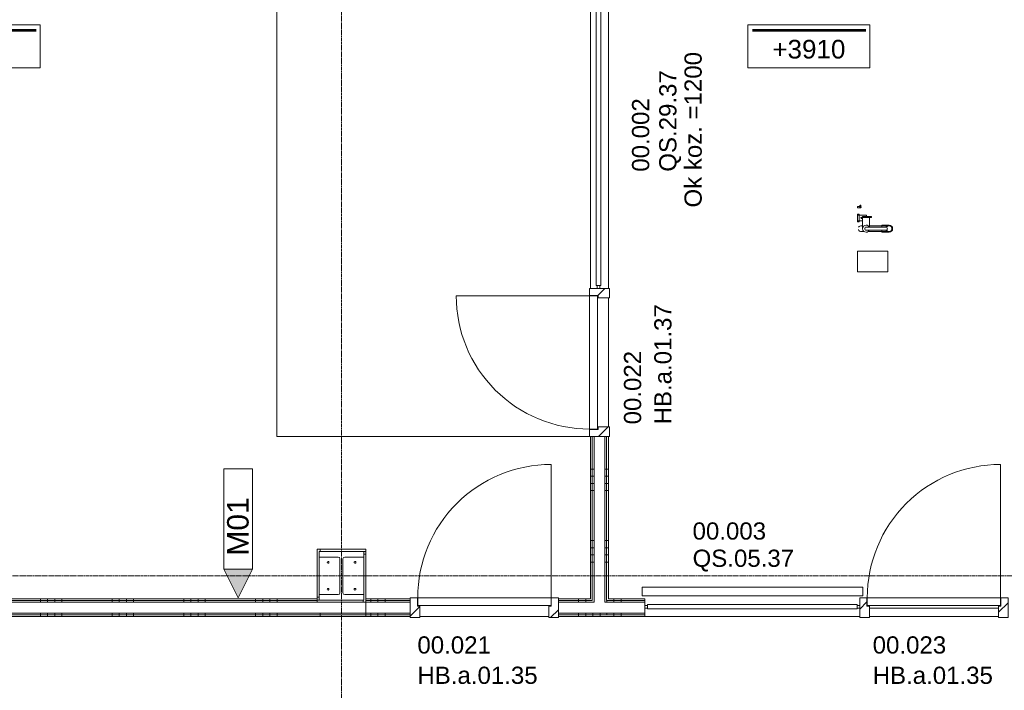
# Model space of a CAD drawing. Header units: millimetres. Extents: x 522 to 75900, y -25803 to 58941.
# Tile 86 of 134: x 20355 to 27224, y 45201 to 49881. Entities that reach past the tile are written whole.
import ezdxf

# ---------------------------------------------------------------- set-up
doc = ezdxf.new("R2010")
doc.units = ezdxf.units.MM
for name, pattern in [('Dash', [6.35, 3.175, -3.175]), ('Dot', [4.7625, 0, -4.7625]), ('Grid Line', [22.225, 12.7, -3.175, 3.175, -3.175])]:
    doc.linetypes.add(name, pattern=pattern)
for name, color, linetype, lineweight in [('00_Algemeen', 7, 'Dot', 9), ('22_Metselwerk', 7, 'Continuous', 9), ('25_Metaalconstructiewerk', 7, 'Continuous', 9), ('30_Kozijnen-ramen-deuren', 7, 'Continuous', 9), ('34_Beglazing', 7, 'Continuous', 18), ('42_Dekvloeren en vloersystemen', 7, 'Continuous', 9), ('57_Technische inrichting', 7, 'Continuous', 9)]:
    doc.layers.add(name, color=color, linetype=linetype, lineweight=lineweight)
doc.layers.add('51_Binnenriolering', color=7, linetype='Continuous', lineweight=18, true_color=0x7f7f7f)
doc.styles.add('Arial_1', font='arial.ttf', dxfattribs={"height": 130})
doc.styles.add('Arial_3', font='arial.ttf', dxfattribs={"height": 150})
doc.styles.add('Arial_4', font='arial.ttf', dxfattribs={"height": 120})
pattern_1 = [(180, (24462.5, 49595), (-6e-14, -500), []), (180, (24462.5, 49645), (-6e-14, -500), []), (180, (24462.5, 49695), (-6e-14, -500), []), (180, (24462.5, 49745), (-6e-14, -500), [])]
pattern_2 = [(90, (23753.75, 45715), (-500, 3e-14), []), (90, (23803.75, 45715), (-500, 3e-14), []), (90, (23853.75, 45715), (-500, 3e-14), []), (90, (23903.75, 45715), (-500, 3e-14), [])]
pattern_3 = [(90, (26400, 45715), (-500, -1e-12), []), (90, (26450, 45715), (-500, -1e-12), []), (90, (26500, 45715), (-500, -1e-12), []), (90, (26550, 45715), (-500, -1e-12), [])]
pattern_4 = [(90, (21000, 45715), (-500, -3e-12), []), (90, (21050, 45715), (-500, -3e-12), []), (90, (21100, 45715), (-500, -3e-12), []), (90, (21150, 45715), (-500, -3e-12), [])]
pattern_5 = [(90, (22800, 45715), (-500, 3e-14), []), (90, (22850, 45715), (-500, 3e-14), []), (90, (22900, 45715), (-500, 3e-14), []), (90, (22950, 45715), (-500, 3e-14), [])]

# ---------------------------------------------------------------- blocks, each defined once
blk = doc.blocks.new('28_SCO_TLB_IN_steel S355_HEM - HE300M-3291571-100 - Plattegrond - Begane grond')
at = {"layer": '25_Metaalconstructiewerk', "lineweight": 13}
for p, q in [((155, 170), (-155, 170)), ((-155, 170), (-155, 131)), ((155, 131), (155, 170)), ((-155, 131), (-22.5, 131)), ((-10.5, 119), (-10.5, -119)), ((10.5, -119), (10.5, 119)), ((22.5, 131), (155, 131)), ((-22.5, -131), (-155, -131)), ((-155, -131), (-155, -170)), ((155, -131), (22.5, -131)), ((155, -170), (155, -131)), ((-155, -170), (155, -170))]:
    blk.add_line(p, q, dxfattribs=at)
for centre, start, end in [((-22.5, 119), 0, 90), ((22.5, 119), 90, 180), ((-22.5, -119), 270, 0), ((22.5, -119), 180, 270)]:
    blk.add_arc(centre, 12, start, end, dxfattribs=at)
blk = doc.blocks.new('28_ARC_staal - bevestiging - voetplaat 4 ankers lxbxt_f - 500x500x20 stelruimte 20 200-200 inboordiepte 500-3222366-100 - Plattegrond - Begane grond')
at = {"layer": '25_Metaalconstructiewerk', "lineweight": 13}
for centre, start, end in [((-93.9, 93.9), 0, 180), ((-93.9, 93.9), 180, 360), ((93.9, 93.9), 0, 180), ((93.9, 93.9), 180, 360), ((-93.9, -93.9), 0, 180), ((-93.9, -93.9), 180, 360), ((93.9, -93.9), 0, 180), ((93.9, -93.9), 180, 360)]:
    blk.add_arc(centre, 6, start, end, dxfattribs=at)
blk = doc.blocks.new('FRA_R12_AWT_CON_Betonwerk_R20_rvt-1-100 - Plattegrond - Begane grond')
at = {"lineweight": 13}
blk.add_blockref('28_SCO_TLB_IN_steel S355_HEM - HE300M-3291571-100 - Plattegrond - Begane grond', (22600, 46000), dxfattribs=at)
at = {"lineweight": 13, "rotation": 89.99999999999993}
blk.add_blockref('28_ARC_staal - bevestiging - voetplaat 4 ankers lxbxt_f - 500x500x20 stelruimte 20 200-200 inboordiepte 500-3222366-100 - Plattegrond - Begane grond', (22600, 46000), dxfattribs=at)
blk = doc.blocks.new('NLRS_74_PF_UN_opstelling_aanrecht - A1-5673590-100 - Plattegrond - Begane grond')
at = {"layer": '51_Binnenriolering'}
for p, q in [((48, 0), (102, 0)), ((145.7, 0), (150, 0)), ((150, 0), (154.3, 0)), ((84, -35.5), (0.7, -35.5)), ((48, 0), (48, -12.5)), ((102, -12.5), (48, -12.5)), ((55, 0), (55, -35.5)), ((84, -35.5), (79, -35.5)), ((79, -38.8), (79, -35.5)), ((79, -79.5), (79, -38.8)), ((84, -35.5), (84, -38.8)), ((84, -35.5), (84, -36.3)), ((84, -38.8), (84, -79.5)), ((95, -62.5), (85, -62.5)), ((95, -62.5), (95, 0)), ((102, -12.5), (102, 0)), ((145, 0), (145, -10)), ((165, -17), (153.6, -17)), ((153.7, -23), (165, -23)), ((155, -10), (155, 0)), ((165, -17.4), (165, -20)), ((165, -20), (165, -22.6)), ((-20, -73.8), (-20, -205.3)), ((9.8, -84.5), (79, -84.5)), ((20, -205.3), (20, -84.3)), ((79, -98.3), (79, -79.5)), ((79, -79.5), (84, -79.5)), ((79, -98.3), (84, -98.3)), ((84, -79.5), (84, -98.3)), ((-25, -170), (-25, -220)), ((-25, -170), (-10, -170)), ((9.6, -170), (25, -170)), ((25, -220), (25, -170))]:
    blk.add_line(p, q, dxfattribs=at)
at = {"layer": '51_Binnenriolering', "flags": 128}
for points in [[(-20, -25), (-20, -25), (-20, -25.1), (-20, -25.3), (-20, -25.5), (-20, -25.8), (-20, -26.1), (-20, -26.6), (-20, -27), (-20, -27.6), (-20, -28.2), (-20, -28.8), (-20, -29.5), (-20, -30.3), (-20, -31.1), (-20, -32), (-20, -32.9), (-20, -33.9), (-20, -34.9), (-20, -36), (-20, -37.1), (-20, -38.3), (-20, -39.5), (-20, -40.8), (-20, -42.1), (-20, -43.4), (-20, -44.8), (-20, -46.1)], [(-10, -60), (-10, -60.1), (-10, -60.2), (-10, -60.5), (-10, -60.9), (-10, -61.4), (-10, -62), (-10, -62.7), (-10, -63.6), (-10, -64.5), (-10, -65.5), (-10, -66.7), (-10, -67.9), (-10, -69.3), (-10, -70.7), (-10, -72.2), (-10, -73.9), (-10, -75.6), (-10, -77.4), (-10, -79.3), (-10, -81.2), (-10, -83.3), (-10, -85.4), (-10, -87.6), (-10, -89.9), (-10, -92.2), (-10, -94.6), (-10, -97), (-10, -99.5), (-10, -102), (-10, -104.6), (-10, -107.3), (-10, -109.9), (-10, -112.6), (-10, -115.4), (-10, -118.1), (-10, -120.9), (-10, -123.7), (-10, -126.4), (-10, -129.2), (-10, -132), (-10, -134.8), (-10, -137.6), (-10, -140.4), (-10, -143.2), (-10, -145.9), (-10, -148.6), (-10, -151.3), (-10, -154), (-10, -156.6), (-10, -159.1), (-10, -161.7), (-10, -164.1), (-10, -166.5), (-10, -168.9), (-10, -171.2), (-10, -173.4), (-10, -175.6), (-10, -177.7), (-10, -179.7), (-10, -181.6), (-10, -183.5), (-10, -185.2), (-10, -186.9), (-10, -188.5), (-10, -190), (-10, -191.4), (-10, -192.7), (-10, -193.9), (-10, -195), (-10, -196), (-10, -196.8), (-10, -197.6), (-10, -198.3), (-10, -198.8), (-10, -198.9)], [(10, -198.9), (10, -198.4), (10, -197.7), (10, -197), (10, -196.1), (10, -195.1), (10, -194.1), (10, -192.9), (10, -191.6), (10, -190.2), (10, -188.8), (10, -187.2), (10, -185.5), (10, -183.8), (10, -182), (10, -180), (10, -178), (10, -176), (10, -173.8), (10, -171.6), (10, -169.3), (10, -167), (10, -164.6), (10, -162.1), (10, -159.6), (10, -157), (10, -154.4), (10, -151.8), (10, -149.1), (10, -146.4), (10, -143.7), (10, -140.9), (10, -138.1), (10, -135.3), (10, -132.5), (10, -129.7), (10, -126.9), (10, -124.1), (10, -121.4), (10, -118.6), (10, -115.8), (10, -113.1), (10, -110.4), (10, -107.7), (10, -105.1), (10, -102.5), (10, -99.9), (10, -97.4), (10, -95), (10, -92.6), (10, -90.3), (10, -88), (10, -85.8), (10, -83.6), (10, -81.6), (10, -79.6), (10, -77.7), (10, -75.9), (10, -74.1), (10, -72.5), (10, -71), (10, -69.5), (10, -68.1), (10, -66.9), (10, -65.7), (10, -64.7), (10, -63.7), (10, -62.9), (10, -62.1), (10, -61.5), (10, -61), (10, -60.6), (10, -60.3), (10, -60.1), (10, -60)], [(20, -35.2), (20, -34.2), (20, -33.2), (20, -32.2), (20, -31.3), (20, -30.5), (20, -29.7), (20, -29), (20, -28.3), (20, -27.7), (20, -27.2), (20, -26.7), (20, -26.3), (20, -25.9), (20, -25.6), (20, -25.3), (20, -25.2), (20, -25.1), (20, -25), (20, -25)], [(145, -20), (145, -20), (145, -20), (145, -19.9), (145, -19.9), (145, -19.8), (145, -19.7), (145, -19.6), (145, -19.5), (145, -19.4), (145, -19.2), (145, -19), (145, -18.9), (145, -18.7), (145, -18.5), (145, -18.3), (145, -18), (145, -17.8), (145, -17.5), (145, -17.2), (145, -17), (145, -16.7), (145, -16.4), (145, -16.1), (145, -15.7), (145, -15.4), (145, -15.1), (145, -14.7), (145, -14.4), (145, -14), (145, -13.6), (145, -13.2), (145, -12.9), (145, -12.5), (145, -12.1), (145, -11.7), (145, -11.3), (145, -10.9), (145, -10.5), (145, -10.1), (145, -10)], [(145.6, -22.4), (145.5, -22.2), (145.4, -22), (145.3, -21.8), (145.3, -21.6), (145.2, -21.4), (145.2, -21.2), (145.1, -21), (145.1, -20.8), (145, -20.7), (145, -20.5), (145, -20.3), (145, -20.1), (145, -20)], [(147.3, -24.2), (147.2, -24.1), (147, -24), (146.9, -23.9), (146.7, -23.8), (146.6, -23.6)], [(150, -25), (149.8, -25), (149.6, -25), (149.4, -25), (149.2, -24.9), (149, -24.9)], [(151, -24.9), (150.8, -24.9), (150.7, -25), (150.5, -25), (150.3, -25), (150.1, -25), (150, -25)], [(153.5, -23.6), (153.3, -23.7), (153.2, -23.9), (153, -24), (152.9, -24.1), (152.7, -24.2)], [(155, -10), (155, -10.4), (155, -10.8), (155, -11.2), (155, -11.6), (155, -12), (155, -12.4), (155, -12.8), (155, -13.1), (155, -13.5), (155, -13.9), (155, -14.3), (155, -14.6), (155, -15), (155, -15.3), (155, -15.6), (155, -16), (155, -16.3), (155, -16.6), (155, -16.9), (155, -17.2), (155, -17.4)]]:
    blk.add_lwpolyline(points, dxfattribs=at)
at = {"layer": '51_Binnenriolering'}
for centre, radius, start, end in [((0, -60), 24.5, 360, 180), ((0, -60), 24.5, 180, 246.05812), ((0, -25), 20, 105, 188.22627), ((0, -60), 10, 150, 193.30923), ((0, -60), 10, 90, 120), ((0, -60), 10, 60, 90), ((0, -60), 10, 346.69077, 30), ((0, -60), 24.5, 293.94188, 360), ((0, -25), 20, 350.73193, 60), ((75, -29), 5, 360, 180), ((75, -29), 5, 180, 360), ((150, -20), 5, 90, 270), ((150, -20), 5, 270, 90), ((0, -220), 25, 112.38261, 180), ((0, -220), 20, 120, 180), ((0, -220), 25, 360, 68.3958), ((0, -220), 20, 360, 60), ((0, -220), 25, 180, 360), ((0, -220), 20, 180, 360)]:
    blk.add_arc(centre, radius, start, end, dxfattribs=at)
for start_param, end_param in [(2.879793, 4.712389), (4.712389, 6.544985)]:
    blk.add_ellipse((0, -198.9), major_axis=(10, 0), ratio=0.984808, start_param=start_param, end_param=end_param, dxfattribs=at)
at = {"layer": '57_Technische inrichting', "color": 8, "lineweight": 18, "true_color": 0x7f7f7f}
for p, q in [((-157, 0), (-300, 0)), ((-300, 0), (-300, -211)), ((-157, -211), (-157, 0)), ((-300, -211), (-157, -211))]:
    blk.add_line(p, q, dxfattribs=at)
blk = doc.blocks.new('FRA-ULC-R12-W-UO_installatie_R20_rvt-1-100 - Plattegrond - Begane grond')
at = {"color": 8, "lineweight": 18, "true_color": 0x7f7f7f, "rotation": 89.9999999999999}
blk.add_blockref('NLRS_74_PF_UN_opstelling_aanrecht - A1-5673590-100 - Plattegrond - Begane grond', (26200, 48422.5), dxfattribs=at)
blk = doc.blocks.new('32_HB_a - 01_35_1034x2400_125mm_Qbiq-9732559-100 - Plattegrond - Begane grond')
at = {"layer": '30_Kozijnen-ramen-deuren', "true_color": 0xc0c0c0}
h = blk.add_hatch(dxfattribs=at)
h.set_pattern_fill('FP_86', color=9, style=0, pattern_type=2)
h.set_pattern_definition([(45, (-26733.15, -45789), (-70.71068, 70.71068), [])])
h.paths.add_polyline_path([(516.8, -81), (516.8, 58), (466.8, 58), (466.8, -2), (449.8, -2), (449.8, -81)], flags=0)
h.paths.add_polyline_path([(-517.2, -81), (-450.2, -81), (-450.2, -2), (-467.2, -2), (-467.2, 58), (-517.2, 58), (-517.2, -14.2)], flags=0)
at = {"layer": '30_Kozijnen-ramen-deuren'}
for p, q in [((-517.2, 58), (-517.2, 4.8)), ((-467.2, 58), (-517.2, 58)), ((-467.2, -2), (-467.2, 58)), ((516.8, 58), (466.8, 58)), ((466.8, 58), (466.8, -2)), ((516.8, -81), (516.8, 58)), ((-517.2, -14.2), (-517.2, -81)), ((-450.2, -2), (-467.2, -2)), ((-450.2, -81), (-450.2, -2)), ((466.8, -2), (449.8, -2)), ((449.8, -2), (449.8, -81)), ((-517.2, -81), (-450.2, -81)), ((449.8, -81), (516.8, -81))]:
    blk.add_line(p, q, dxfattribs=at)
blk = doc.blocks.new('32_DO_deurblad_HT_vlak - standaard-8605577-100 - Plattegrond - Begane grond')
at = {"layer": '30_Kozijnen-ramen-deuren', "lineweight": 18}
for p, q in [((-399.3, 0), (-399.3, 55)), ((-399.3, 55), (530.7, 55)), ((530.7, 0), (-399.3, 0)), ((530.7, 55), (530.7, 0))]:
    blk.add_line(p, q, dxfattribs=at)
at = {"layer": '30_Kozijnen-ramen-deuren'}
for p, q in [((-399.3, -930), (-399.3, 0)), ((508.1, 0), (512.1, 0))]:
    blk.add_line(p, q, dxfattribs=at)
at = {"layer": '30_Kozijnen-ramen-deuren', "linetype": 'Dash'}
blk.add_line((508.1, 55), (512.1, 55), dxfattribs=at)
at = {"layer": '30_Kozijnen-ramen-deuren'}
blk.add_arc((-399.3, 0), 930, 270, 0, dxfattribs=at)
blk = doc.blocks.new('32_HB_a - 01_37_1034x2400_125mm-9729409-100 - Plattegrond - Begane grond')
at = {"layer": '30_Kozijnen-ramen-deuren', "true_color": 0xc0c0c0}
h = blk.add_hatch(dxfattribs=at)
h.set_pattern_fill('FP_88', color=9, style=0, pattern_type=2)
h.set_pattern_definition([(315, (-47489.15, 24388.5), (70.71068, 70.71068), [])])
h.paths.add_polyline_path([(-517.2, 58), (-517.2, -81), (-450.2, -81), (-450.2, -2), (-467.2, -2), (-467.2, 58)], flags=0)
h.paths.add_polyline_path([(449.8, -2), (449.8, -81), (516.8, -81), (516.8, 58), (466.8, 58), (466.8, -2)], flags=0)
at = {"layer": '30_Kozijnen-ramen-deuren'}
for p, q in [((-517.2, 58), (-517.2, -81)), ((-467.2, 58), (-517.2, 58)), ((-467.2, -2), (-467.2, 58)), ((516.8, 58), (466.8, 58)), ((466.8, 58), (466.8, -2)), ((516.8, 4.8), (516.8, 58)), ((-450.2, -2), (-467.2, -2)), ((-450.2, -81), (-450.2, -2)), ((466.8, -2), (449.8, -2)), ((449.8, -2), (449.8, -81)), ((516.8, -81), (516.8, -14.2)), ((-517.2, -81), (-450.2, -81)), ((449.8, -81), (516.8, -81))]:
    blk.add_line(p, q, dxfattribs=at)
blk = doc.blocks.new('32_HB_a - 01_35_1034x2400_125mm-9729363-100 - Plattegrond - Begane grond')
at = {"layer": '30_Kozijnen-ramen-deuren', "true_color": 0xc0c0c0}
h = blk.add_hatch(dxfattribs=at)
h.set_pattern_fill('FP_89', color=9, style=0, pattern_type=2)
h.set_pattern_definition([(45, (-23597.15, -45789), (-70.71068, 70.71068), [])])
h.paths.add_polyline_path([(516.8, -81), (516.8, 58), (466.8, 58), (466.8, -2), (449.8, -2), (449.8, -81)], flags=0)
h.paths.add_polyline_path([(-450.2, -81), (-450.2, -2), (-467.2, -2), (-467.2, 58), (-517.2, 58), (-517.2, -81)], flags=0)
at = {"layer": '30_Kozijnen-ramen-deuren'}
for p, q in [((-517.2, 58), (-517.2, -81)), ((-467.2, 58), (-517.2, 58)), ((-467.2, -2), (-467.2, 58)), ((516.8, 58), (466.8, 58)), ((466.8, 58), (466.8, -2)), ((516.8, -81), (516.8, 58)), ((-450.2, -2), (-467.2, -2)), ((-450.2, -81), (-450.2, -2)), ((466.8, -2), (449.8, -2)), ((449.8, -2), (449.8, -81)), ((-517.2, -81), (-450.2, -81)), ((449.8, -81), (516.8, -81))]:
    blk.add_line(p, q, dxfattribs=at)
blk = doc.blocks.new('32_QS - 02_1500 x 2400mm-8760821-100 - Plattegrond - Begane grond')
at = {"layer": '30_Kozijnen-ramen-deuren', "linetype": 'Dash'}
blk.add_line((-613.1, 62.5), (886.9, 62.5), dxfattribs=at)
at = {"layer": '30_Kozijnen-ramen-deuren', "lineweight": 18}
for p, q in [((-594.05, 2.75), (-613.1, 2.75)), ((-613.1, 2.75), (-613.1, -16.3)), ((-594.05, -16.3), (-594.05, 2.75)), ((886.9, 2.75), (867.85, 2.75)), ((867.85, 2.75), (867.85, -16.3)), ((886.9, -16.3), (886.9, 2.75)), ((-613.1, -16.3), (-594.05, -16.3)), ((867.85, -16.3), (886.9, -16.3))]:
    blk.add_line(p, q, dxfattribs=at)
at = {"layer": '34_Beglazing'}
for p, q in [((867.85, 8.7), (-594.05, 8.7)), ((-594.05, 8.7), (-594.05, -22.25)), ((867.85, -22.25), (867.85, 8.7)), ((-594.05, -22.25), (867.85, -22.25))]:
    blk.add_line(p, q, dxfattribs=at)
blk = doc.blocks.new('32_QS - 29_34_2600 x 1200mm-8760804-100 - Plattegrond - Begane grond')
at = {"layer": '30_Kozijnen-ramen-deuren', "lineweight": 18}
for p, q in [((-1694.05, 2.75), (-1713.1, 2.75)), ((-1694.05, -16.3), (-1694.05, 2.75)), ((886.9, 2.75), (867.85, 2.75)), ((867.85, 2.75), (867.85, -16.3)), ((886.9, -16.3), (886.9, 2.75)), ((-1713.1, -16.3), (-1694.05, -16.3)), ((867.85, -16.3), (886.9, -16.3))]:
    blk.add_line(p, q, dxfattribs=at)
at = {"layer": '34_Beglazing'}
for p, q in [((867.85, 8.7), (-1694.05, 8.7)), ((-1694.05, 8.7), (-1694.05, -22.25)), ((867.85, -22.25), (867.85, 8.7)), ((-1694.05, -22.25), (867.85, -22.25))]:
    blk.add_line(p, q, dxfattribs=at)
blk = doc.blocks.new('00_TAG_ROOM_roomtag2 - 5_ volledig met plafondhoogte-11202087-100 - Plattegrond - Begane grond')
at = {"layer": '00_Algemeen', "linetype": 'Continuous'}
for p, q in [((0, -5.7), (0, -2.7)), ((0, -2.7), (8.5, -2.7)), ((8.5, -2.7), (8.5, -5.7)), ((0.322, -3.01), (8.215, -3.01)), ((0.322, -3.033), (8.215, -3.033)), ((0.322, -3.061), (8.215, -3.061)), ((0.322, -3.095), (8.215, -3.095)), ((0.322, -3.123), (8.215, -3.123)), ((8.5, -5.7), (0, -5.7))]:
    blk.add_line(p, q, dxfattribs=at)
blk = doc.blocks.new('00_TAG-WA_wall tag_BAR - Type Mark_7x2-7455557-100 - Plattegrond - Begane grond')
at = {"layer": '00_Algemeen', "linetype": 'Continuous'}
blk.add_hatch(color=256, dxfattribs=at).paths.add_polyline_path([(0, -2), (-1, 0), (1, 0)], flags=0)
for p, q in [((-1, 7), (-1, 0)), ((1, 7), (-1, 7)), ((1, 0), (1, 7)), ((-1, 0), (1, 0)), ((1, 0), (-1, 0)), ((-1, 0), (0, -2)), ((0, -2), (1, 0))]:
    blk.add_line(p, q, dxfattribs=at)

msp = doc.modelspace()

# ---------------------------------------------------------------- hatches: boundary and pattern name
at = {"layer": '22_Metselwerk', "true_color": 0x808080}
h = msp.add_hatch(dxfattribs=at)
h.set_pattern_fill('FP_6', color=8, angle=270, style=0, pattern_type=2)
h.set_pattern_definition(pattern_1)
h.paths.add_polyline_path([(24337.5, 45827.5), (24350, 45827.5), (24350, 46972), (24337.5, 46972), (24337.5, 45840)], flags=0)
h.paths.add_polyline_path([(24350, 50693.1), (24350, 53075), (24337.5, 53075), (24337.5, 50693.1)], flags=0)
h = msp.add_hatch(dxfattribs=at)
h.set_pattern_fill('FP_6', color=8, angle=270, style=0, pattern_type=2)
h.set_pattern_definition(pattern_1)
h.paths.add_polyline_path([(24450, 45715), (24462.5, 45715), (24462.5, 45727.5), (24450, 45727.5)], flags=0)
h.paths.add_polyline_path([(24450, 45827.5), (24462.5, 45827.5), (24462.5, 46972), (24450, 46972), (24450, 45850.9)], flags=0)
h.paths.add_polyline_path([(24462.5, 50693.1), (24462.5, 53075), (24350, 53075), (24350, 53062.5), (24450, 53062.5), (24450, 50693.1)], flags=0)
h = msp.add_hatch(dxfattribs=at)
h.set_pattern_fill('FP_6', color=8, angle=270, style=0, pattern_type=2)
h.set_pattern_definition(pattern_1)
h.paths.add_polyline_path([(24350, 45815), (24362.5, 45815), (24362.5, 46972), (24350, 46972), (24350, 45827.5)], flags=0)
h.paths.add_polyline_path([(24362.5, 50693.1), (24362.5, 53062.5), (24350, 53062.5), (24350, 50693.1)], flags=0)
h = msp.add_hatch(dxfattribs=at)
h.set_pattern_fill('FP_6', color=8, angle=270, style=0, pattern_type=2)
h.set_pattern_definition(pattern_1)
h.paths.add_polyline_path([(24437.5, 45727.5), (24450, 45727.5), (24450, 45740), (24437.5, 45740)], flags=0)
h.paths.add_polyline_path([(24450, 45815), (24450, 46972), (24437.5, 46972), (24437.5, 45815)], flags=0)
h.paths.add_polyline_path([(24437.5, 50693.1), (24450, 50693.1), (24450, 53062.5), (24362.5, 53062.5), (24362.5, 53050), (24437.5, 53050), (24437.5, 52182.8)], flags=0)
h = msp.add_hatch(dxfattribs=at)
h.set_pattern_fill('FP_266', color=8, angle=-90, style=0, pattern_type=2)
h.set_pattern_definition([(90, (22800, 46170), (-500, 3e-14), []), (90, (22850, 46170), (-500, 3e-14), []), (90, (22900, 46170), (-500, 3e-14), []), (90, (22950, 46170), (-500, 3e-14), [])])
h.paths.add_polyline_path([(22755, 46170), (22770, 46170), (22770, 46185), (22430, 46185), (22430, 46170), (22708.8, 46170)], flags=0)
h = msp.add_hatch(dxfattribs=at)
h.set_pattern_fill('FP_263', color=8, angle=270, style=0, pattern_type=2)
h.set_pattern_definition([(180, (22445, 46200), (-6e-14, -500), []), (180, (22445, 46250), (-6e-14, -500), []), (180, (22445, 46300), (-6e-14, -500), []), (180, (22445, 46350), (-6e-14, -500), [])])
h.paths.add_polyline_path([(22430, 45830), (22445, 45830), (22445, 46170), (22430, 46170), (22430, 45850.9)], flags=0)
h = msp.add_hatch(dxfattribs=at)
h.set_pattern_fill('FP_265', color=8, angle=-90, style=0, pattern_type=2)
h.set_pattern_definition([(0, (22755, 45800), (0, 500), []), (0, (22755, 45750), (0, 500), []), (0, (22755, 45700), (0, 500), []), (0, (22755, 45650), (0, 500), [])])
h.paths.add_polyline_path([(22770, 45830), (22770, 46170), (22755, 46170), (22755, 45830)], flags=0)
h = msp.add_hatch(dxfattribs=at)
h.set_pattern_fill('FP_222', color=8, angle=-90, style=0, pattern_type=2)
h.set_pattern_definition(pattern_4)
h.paths.add_polyline_path([(21896.5, 45827.5), (22430, 45827.5), (22430, 45840), (19170, 45840), (19170, 45827.5), (20271.8, 45827.5)], flags=0)
h = msp.add_hatch(dxfattribs=at)
h.set_pattern_fill('FP_222', color=8, angle=-90, style=0, pattern_type=2)
h.set_pattern_definition(pattern_4)
h.paths.add_polyline_path([(22430, 45815), (22430, 45827.5), (19170, 45827.5), (19170, 45815), (21896.5, 45815)], flags=0)
h = msp.add_hatch(dxfattribs=at)
h.set_pattern_fill('FP_264', color=8, angle=-90, style=0, pattern_type=2)
h.set_pattern_definition([(270, (22400, 45830), (500, 3e-14), []), (270, (22350, 45830), (500, 3e-14), []), (270, (22300, 45830), (500, 3e-14), []), (270, (22250, 45830), (500, 3e-14), [])])
h.paths.add_polyline_path([(22708.8, 45815), (22770, 45815), (22770, 45830), (22430, 45830), (22430, 45815)], flags=0)
h = msp.add_hatch(dxfattribs=at)
h.set_pattern_fill('FP_163', color=8, angle=-90, style=0, pattern_type=2)
h.set_pattern_definition(pattern_2)
h.paths.add_polyline_path([(24333.5, 45827.5), (24337.5, 45827.5), (24337.5, 45840), (24114, 45840), (24114, 45827.5)], flags=0)
h.paths.add_polyline_path([(22770, 45827.5), (23080, 45827.5), (23080, 45840), (22770, 45840), (22770, 45830)], flags=0)
h = msp.add_hatch(dxfattribs=at)
h.set_pattern_fill('FP_163', color=8, angle=-90, style=0, pattern_type=2)
h.set_pattern_definition(pattern_2)
h.paths.add_polyline_path([(22770, 45815), (23080, 45815), (23080, 45827.5), (22770, 45827.5)], flags=0)
h.paths.add_polyline_path([(24114, 45815), (24350, 45815), (24350, 45827.5), (24114, 45827.5)], flags=0)
h = msp.add_hatch(dxfattribs=at)
h.set_pattern_fill('FP_164', color=8, angle=-90, style=0, pattern_type=2)
h.set_pattern_definition(pattern_3)
h.paths.add_polyline_path([(24716, 45815), (24716, 45827.5), (24450, 45827.5), (24450, 45815), (24536.6, 45815)], flags=0)
h.paths.add_polyline_path([(27950, 45815), (27950, 45827.5), (27250, 45827.5), (27250, 45815), (27937.5, 45815)], flags=0)
h = msp.add_hatch(dxfattribs=at)
h.set_pattern_fill('FP_164', color=8, angle=-90, style=0, pattern_type=2)
h.set_pattern_definition(pattern_3)
h.paths.add_polyline_path([(27582.9, 45827.5), (27937.5, 45827.5), (27937.5, 45840), (27250, 45840), (27250, 45827.5)], flags=0)
h.paths.add_polyline_path([(24462.5, 45827.5), (24716, 45827.5), (24716, 45840), (24462.5, 45840)], flags=0)
h = msp.add_hatch(dxfattribs=at)
h.set_pattern_fill('FP_222', color=8, angle=-90, style=0, pattern_type=2)
h.set_pattern_definition(pattern_4)
h.paths.add_polyline_path([(19245, 45727.5), (22430, 45727.5), (22430, 45740), (19245, 45740)], flags=0)
h = msp.add_hatch(dxfattribs=at)
h.set_pattern_fill('FP_222', color=8, angle=-90, style=0, pattern_type=2)
h.set_pattern_definition(pattern_4)
h.paths.add_polyline_path([(21896.5, 45715), (22430, 45715), (22430, 45727.5), (19257.5, 45727.5), (19257.5, 45715), (20271.8, 45715)], flags=0)
h = msp.add_hatch(dxfattribs=at)
h.set_pattern_fill('FP_223', color=8, angle=-90, style=0, pattern_type=2)
h.set_pattern_definition(pattern_5)
h.paths.add_polyline_path([(22430, 45727.5), (22770, 45727.5), (22770, 45740), (22430, 45740)], flags=0)
h = msp.add_hatch(dxfattribs=at)
h.set_pattern_fill('FP_223', color=8, angle=-90, style=0, pattern_type=2)
h.set_pattern_definition(pattern_5)
h.paths.add_polyline_path([(22708.8, 45715), (22770, 45715), (22770, 45727.5), (22430, 45727.5), (22430, 45715)], flags=0)
h = msp.add_hatch(dxfattribs=at)
h.set_pattern_fill('FP_163', color=8, angle=-90, style=0, pattern_type=2)
h.set_pattern_definition(pattern_2)
h.paths.add_polyline_path([(24337.5, 45727.5), (24437.5, 45727.5), (24437.5, 45740), (24114, 45740), (24114, 45727.5), (24333.5, 45727.5)], flags=0)
h.paths.add_polyline_path([(22770, 45727.5), (23080, 45727.5), (23080, 45740), (22770, 45740)], flags=0)
h = msp.add_hatch(dxfattribs=at)
h.set_pattern_fill('FP_163', color=8, angle=-90, style=0, pattern_type=2)
h.set_pattern_definition(pattern_2)
h.paths.add_polyline_path([(24333.5, 45715), (24450, 45715), (24450, 45727.5), (24114, 45727.5), (24114, 45715)], flags=0)
h.paths.add_polyline_path([(23080, 45715), (23080, 45727.5), (22770, 45727.5), (22770, 45715)], flags=0)
h = msp.add_hatch(dxfattribs=at)
h.set_pattern_fill('FP_164', color=8, angle=-90, style=0, pattern_type=2)
h.set_pattern_definition(pattern_3)
h.paths.add_polyline_path([(24462.5, 45727.5), (24716, 45727.5), (24716, 45740), (24450, 45740), (24450, 45727.5)], flags=0)
h.paths.add_polyline_path([(27937.5, 45727.5), (27950, 45727.5), (27950, 45740), (27250, 45740), (27250, 45727.5), (27582.9, 45727.5)], flags=0)
h = msp.add_hatch(dxfattribs=at)
h.set_pattern_fill('FP_164', color=8, angle=-90, style=0, pattern_type=2)
h.set_pattern_definition(pattern_3)
h.paths.add_polyline_path([(27937.5, 45715), (27937.5, 45727.5), (27250, 45727.5), (27250, 45715), (27582.9, 45715)], flags=0)
h.paths.add_polyline_path([(24462.5, 45715), (24716, 45715), (24716, 45727.5), (24462.5, 45727.5)], flags=0)

# ---------------------------------------------------------------- linework, layer by layer
at = {"layer": '00_Algemeen', "color": 16, "linetype": 'Grid Line', "true_color": 0x800000}
for p, q in [((22600, 4084), (22600, 58341)), ((5155.6, 46000), (57181.4, 46000))]:
    msp.add_line(p, q, dxfattribs=at)
at = {"layer": '00_Algemeen', "color": 8, "linetype": 'Continuous', "true_color": 0x808080}
for p, q in [((24698, 45920), (26238, 45920)), ((24698, 45860), (24698, 45920)), ((26238, 45920), (26238, 45860)), ((26238, 45860), (24698, 45860))]:
    msp.add_line(p, q, dxfattribs=at)
at = {"layer": '22_Metselwerk'}
for p, q in [((24337.5, 48006), (24337.5, 53075)), ((24462.5, 53075), (24462.5, 48006)), ((24383.7, 48006), (24337.5, 48006)), ((24462.5, 48006), (24402.7, 48006)), ((24337.5, 46972), (24337.5, 45840)), ((24337.5, 46972), (24462.5, 46972)), ((24350, 45827.5), (24350, 46972)), ((24362.5, 45815), (24362.5, 46972)), ((24437.5, 45815), (24437.5, 46972)), ((24450, 45827.5), (24450, 46972)), ((24462.5, 45840), (24462.5, 46972)), ((22430, 46185), (22430, 45815)), ((22770, 46185), (22430, 46185)), ((22770, 46170), (22755, 46170)), ((22770, 45715), (22770, 46185)), ((22445, 45869), (22445, 46131)), ((22755, 46131), (22755, 45869)), ((17225, 45815), (23080, 45815)), ((22430, 45840), (19170, 45840)), ((19170, 45827.5), (22430, 45827.5)), ((22445, 45830), (22430, 45830)), ((22430, 45830), (22430, 45815)), ((23080, 45840), (22770, 45840)), ((22770, 45827.5), (23080, 45827.5)), ((23080, 45715), (23080, 45840)), ((24337.5, 45840), (24114, 45840)), ((24114, 45840), (24114, 45715)), ((24114, 45827.5), (24350, 45827.5)), ((24114, 45815), (24362.5, 45815)), ((24437.5, 45815), (24716, 45815)), ((24450, 45827.5), (24716, 45827.5)), ((24716, 45840), (24462.5, 45840)), ((24716, 45793.8), (24716, 45840)), ((24716, 45715), (24716, 45774.8)), ((19245, 45740), (23080, 45740)), ((19257.5, 45727.5), (23080, 45727.5)), ((19270, 45715), (23080, 45715)), ((24114, 45740), (24716, 45740)), ((24114, 45727.5), (24716, 45727.5)), ((24114, 45715), (24716, 45715))]:
    msp.add_line(p, q, dxfattribs=at)
at = {"layer": '42_Dekvloeren en vloersystemen', "color": 7, "true_color": 0xffffff}
for p, q in [((22150, 50606), (22150, 46972)), ((24337, 48006), (24337, 50606)), ((24337, 47954), (24337, 47956)), ((24462, 47939), (24462, 47039)), ((24337, 47022), (24337, 47024)), ((22150, 46972), (24330.5, 46972)), ((23130, 45840), (23132, 45840)), ((24062, 45840), (24064, 45840)), ((23132, 45792), (23130, 45792)), ((24064, 45792), (24062, 45792)), ((26283, 45775), (27183, 45775)), ((24047, 45715), (23147, 45715)), ((26216, 45715), (24716, 45715)), ((27183, 45715), (26283, 45715))]:
    msp.add_line(p, q, dxfattribs=at)

# ---------------------------------------------------------------- block references
at = {"lineweight": 5}
for name in ['FRA_R12_AWT_CON_Betonwerk_R20_rvt-1-100 - Plattegrond - Begane grond', 'FRA-ULC-R12-W-UO_installatie_R20_rvt-1-100 - Plattegrond - Begane grond']:
    msp.add_blockref(name, (0, 0), dxfattribs=at)
at = {"layer": '00_Algemeen', "linetype": 'Continuous', "xscale": 99.99999999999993, "yscale": 99.99999999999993, "zscale": 99.99999999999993}
for name, p in [('00_TAG_ROOM_roomtag2 - 5_ volledig met plafondhoogte-11202087-100 - Plattegrond - Begane grond', (19649, 50114.2)), ('00_TAG_ROOM_roomtag2 - 5_ volledig met plafondhoogte-11202087-100 - Plattegrond - Begane grond', (25435.5, 50114.2)), ('00_TAG-WA_wall tag_BAR - Type Mark_7x2-7455557-100 - Plattegrond - Begane grond', (21879.2, 46046.4))]:
    msp.add_blockref(name, p, dxfattribs=at)
at = {"layer": '30_Kozijnen-ramen-deuren'}
for name, p, rotation in [('32_QS - 29_34_2600 x 1200mm-8760804-100 - Plattegrond - Begane grond', (24400, 48892.9), 270), ('32_DO_deurblad_HT_vlak - standaard-8605577-100 - Plattegrond - Begane grond', (24330.5, 47554.7), 270), ('32_HB_a - 01_37_1034x2400_125mm-9729409-100 - Plattegrond - Begane grond', (24388.5, 47489.2), 90), ('32_DO_deurblad_HT_vlak - standaard-8605577-100 - Plattegrond - Begane grond', (23662.7, 45847), 180), ('32_DO_deurblad_HT_vlak - standaard-8605577-100 - Plattegrond - Begane grond', (26798.7, 45847), 180), ('32_QS - 02_1500 x 2400mm-8760821-100 - Plattegrond - Begane grond', (25602.9, 45777.5), 180)]:
    msp.add_blockref(name, p, dxfattribs=dict(at, rotation=rotation))
for name, p in [('32_HB_a - 01_35_1034x2400_125mm-9729363-100 - Plattegrond - Begane grond', (23597.2, 45789)), ('32_HB_a - 01_35_1034x2400_125mm_Qbiq-9732559-100 - Plattegrond - Begane grond', (26733.2, 45789))]:
    msp.add_blockref(name, p, dxfattribs=at)

# ---------------------------------------------------------------- texts
at = {"layer": '00_Algemeen', "linetype": 'Continuous', "attachment_point": 1}
for s, insert, char_height, width, style in [('+3910', (25605.6, 49740.3), 130, 609.282, 'Arial_1'), ('00.021', (23129.8, 45577.5), 120, 665.401, 'Arial_4'), ('00.023', (26305.8, 45577.5), 120, 665.401, 'Arial_4'), ('HB.a.01.35', (23129.8, 45365.8), 120, 1090.295, 'Arial_4'), ('HB.a.01.35', (26305.8, 45365.8), 120, 1090.295, 'Arial_4')]:
    msp.add_mtext(s, dxfattribs=dict(at, insert=insert, char_height=char_height, width=width, style=style))
at = {"layer": '00_Algemeen', "linetype": 'Continuous', "attachment_point": 1, "rotation": 90}
for s, insert, char_height, width, style in [('HB.a.01.37', (24782.2, 47056.8), 120, 1090.295, 'Arial_4'), ('00.022', (24570.5, 47056.8), 120, 665.401, 'Arial_4'), ('M01', (21802.1, 46140.4), 150, 505.063, 'Arial_3')]:
    msp.add_mtext(s, dxfattribs=dict(at, insert=insert, char_height=char_height, width=width, style=style))
at = {"layer": '30_Kozijnen-ramen-deuren', "char_height": 120, "attachment_point": 1, "rotation": 90, "style": 'Arial_4'}
for s, insert, width in [('Ok koz. =1200', (24993, 48570.3), 1418.987), ('QS.29.37', (24816.7, 48820.2), 921.941), ('00.002', (24626.6, 48820.2), 665.401)]:
    msp.add_mtext(s, dxfattribs=dict(at, insert=insert, width=width))
at = {"layer": '30_Kozijnen-ramen-deuren', "char_height": 120, "attachment_point": 1, "style": 'Arial_4'}
for s, insert, width in [('00.003', (25049.4, 46372.7), 665.401), ('QS.05.37', (25049.4, 46182.6), 921.941)]:
    msp.add_mtext(s, dxfattribs=dict(at, insert=insert, width=width))

doc.saveas('drawing.dxf')
